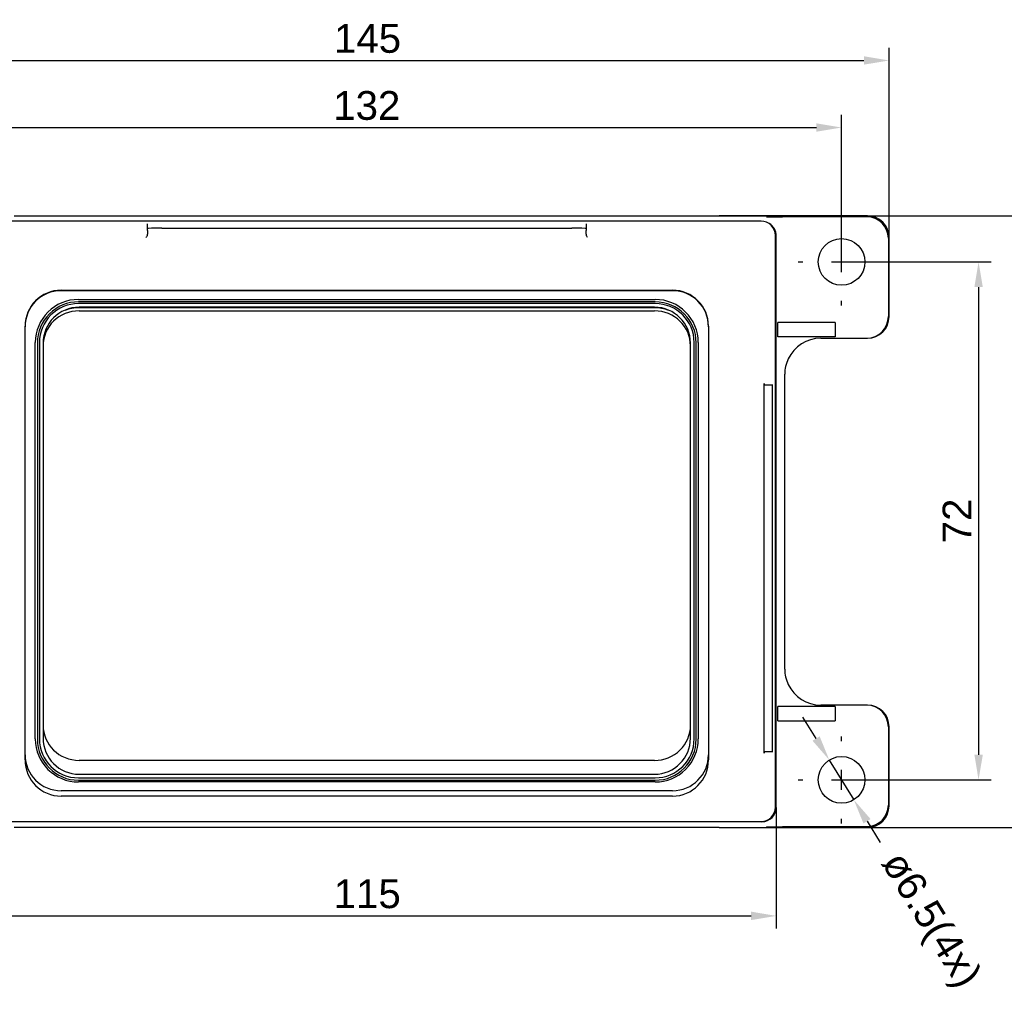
# Model space of a CAD drawing. Extents: x -110 to 243, y -93 to 62.
# Tile 12 of 15: x -14 to 123, y -81 to 54. Entities that reach past the tile are written whole.
import ezdxf

# ---------------------------------------------------------------- set-up
doc = ezdxf.new("R2010")
doc.units = 0
doc.header["$LTSCALE"] = 5
doc.linetypes.add('DASHDOT', pattern=[1, 0.5, -0.25, 0, -0.25])
doc.layers.get('Defpoints').update_dxf_attribs({"linetype": 'CONTINUOUS'})
doc.layers.add('AM_7', color=1, linetype='DASHDOT', lineweight=25)
doc.layers.add('AM_REFDIM', color=6, linetype='CONTINUOUS')
doc.layers.add('AM_VIS', color=3, linetype='CONTINUOUS')
doc.styles.add('ARIAL', font='ARIAL.TTF')
doc.dimstyles.new('Katalog. Arial', dxfattribs={"dimtxt": 4, "dimasz": 3.5, "dimexe": 1.75, "dimexo": 0, "dimgap": 1, "dimtad": 1, "dimrnd": 0.01, "dimdsep": 46, "dimtxsty": 'ARIAL', "dimcen": 0, "dimclrd": 1, "dimclre": 1, "dimclrt": 2, "dimadec": 0, "dimazin": 0, "dimtfac": 0.71, "dimtmove": 2, "dimatfit": 3, "dimfxl": 1, "dimtolj": 1, "dimarcsym": 0})

# ---------------------------------------------------------------- blocks, each defined once
blk = doc.blocks.new('*D4')
at = {"layer": 'AM_REFDIM', "color": 1, "lineweight": -2}
for p, q in [((-37.8, 24.03), (-37.8, 50.39)), ((107.2, 24.03), (107.2, 50.39)), ((-34.3, 48.64), (103.7, 48.64))]:
    blk.add_line(p, q, dxfattribs=at)
at = {"layer": 'AM_REFDIM', "color": 1}
for points in [[(-34.3, 49.23), (-34.3, 48.06), (-37.8, 48.64)], [(103.7, 49.23), (103.7, 48.06), (107.2, 48.64)]]:
    blk.add_solid(points, dxfattribs=at)
at = {"layer": 'Defpoints', "color": 0}
for p in [(107.2, 48.64), (-37.8, 24.03), (107.2, 24.03)]:
    blk.add_point(p, dxfattribs=at)
at = {"layer": 'AM_REFDIM', "color": 2, "insert": (34.7, 51.68), "char_height": 4, "attachment_point": 5, "style": 'ARIAL'}
blk.add_mtext('\\A1;145', dxfattribs=at)
blk = doc.blocks.new('*D5')
at = {"layer": 'AM_REFDIM', "color": 1, "lineweight": -2}
for p, q in [((-31.4, 20.63), (-31.4, 41.07)), ((100.6, 20.63), (100.6, 41.07)), ((-27.9, 39.32), (97.1, 39.32))]:
    blk.add_line(p, q, dxfattribs=at)
at = {"layer": 'AM_REFDIM', "color": 1}
for points in [[(-27.9, 39.9), (-27.9, 38.74), (-31.4, 39.32)], [(97.1, 39.9), (97.1, 38.74), (100.6, 39.32)]]:
    blk.add_solid(points, dxfattribs=at)
at = {"layer": 'Defpoints', "color": 0}
for p in [(100.6, 39.32), (-31.4, 20.63), (100.6, 20.63)]:
    blk.add_point(p, dxfattribs=at)
at = {"layer": 'AM_REFDIM', "color": 2, "insert": (34.6, 42.36), "char_height": 4, "attachment_point": 5, "style": 'ARIAL'}
blk.add_mtext('\\A1;132', dxfattribs=at)
blk = doc.blocks.new('*D6')
at = {"layer": 'AM_REFDIM', "color": 1, "lineweight": -2}
for p, q in [((100.6, 20.63), (121.39, 20.63)), ((119.64, 17.13), (119.64, -47.87)), ((100.6, -51.37), (121.39, -51.37))]:
    blk.add_line(p, q, dxfattribs=at)
at = {"layer": 'AM_REFDIM', "color": 1}
for points in [[(119.06, 17.13), (120.23, 17.13), (119.64, 20.63)], [(119.06, -47.87), (120.23, -47.87), (119.64, -51.37)]]:
    blk.add_solid(points, dxfattribs=at)
at = {"layer": 'Defpoints', "color": 0}
for p in [(100.6, 20.63), (100.6, -51.37), (119.64, -51.37)]:
    blk.add_point(p, dxfattribs=at)
at = {"layer": 'AM_REFDIM', "color": 2, "insert": (116.64, -15.37), "char_height": 4, "attachment_point": 5, "rotation": 90, "style": 'ARIAL'}
blk.add_mtext('\\A1;72', dxfattribs=at)
blk = doc.blocks.new('*D7')
at = {"layer": 'AM_REFDIM', "color": 1, "lineweight": -2}
for p, q in [((83.6, 27.03), (131.44, 27.03)), ((129.69, 23.53), (129.69, -54.47)), ((83.6, -57.97), (131.44, -57.97))]:
    blk.add_line(p, q, dxfattribs=at)
at = {"layer": 'AM_REFDIM', "color": 1}
for points in [[(129.11, 23.53), (130.28, 23.53), (129.69, 27.03)], [(129.11, -54.47), (130.28, -54.47), (129.69, -57.97)]]:
    blk.add_solid(points, dxfattribs=at)
at = {"layer": 'Defpoints', "color": 0}
for p in [(83.6, 27.03), (83.6, -57.97), (129.69, -57.97)]:
    blk.add_point(p, dxfattribs=at)
at = {"layer": 'AM_REFDIM', "color": 2, "insert": (126.65, -15.47), "char_height": 4, "attachment_point": 5, "rotation": 90, "style": 'ARIAL'}
blk.add_mtext('\\A1;85', dxfattribs=at)
blk = doc.blocks.new('*D8')
at = {"layer": 'AM_REFDIM', "color": 1, "lineweight": -2}
for p, q in [((-22.21, -55.17), (-22.21, -72.02)), ((91.52, -55.18), (91.52, -72.02)), ((-18.71, -70.27), (88.02, -70.27))]:
    blk.add_line(p, q, dxfattribs=at)
at = {"layer": 'AM_REFDIM', "color": 1}
for points in [[(-18.71, -69.68), (-18.71, -70.85), (-22.21, -70.27)], [(88.02, -69.68), (88.02, -70.85), (91.52, -70.27)]]:
    blk.add_solid(points, dxfattribs=at)
at = {"layer": 'Defpoints', "color": 0}
for p in [(-22.21, -55.17), (91.52, -55.18), (91.52, -70.27)]:
    blk.add_point(p, dxfattribs=at)
at = {"layer": 'AM_REFDIM', "color": 2, "insert": (34.66, -67.22), "char_height": 4, "attachment_point": 5, "style": 'ARIAL'}
blk.add_mtext('\\A1;115', dxfattribs=at)
blk = doc.blocks.new('*D9')
at = {"layer": 'AM_REFDIM', "color": 1, "lineweight": -2}
for p, q in [((97.06, -45.62), (95.22, -42.64)), ((98.89, -48.6), (102.3, -54.13)), ((104.14, -57.11), (105.97, -60.09))]:
    blk.add_line(p, q, dxfattribs=at)
at = {"layer": 'AM_REFDIM', "color": 1}
for points in [[(97.55, -45.31), (96.56, -45.92), (98.89, -48.6)], [(104.63, -56.81), (103.64, -57.42), (102.3, -54.13)]]:
    blk.add_solid(points, dxfattribs=at)
at = {"layer": 'Defpoints', "color": 0}
for p in [(98.89, -48.6), (102.3, -54.13)]:
    blk.add_point(p, dxfattribs=at)
at = {"layer": 'AM_REFDIM', "color": 2, "insert": (112.69, -71.01), "char_height": 4, "attachment_point": 5, "rotation": 301.628, "style": 'ARIAL'}
blk.add_mtext('\\A1;ø6.5(4x)', dxfattribs=at)

msp = doc.modelspace()

# ---------------------------------------------------------------- linework, layer by layer
at = {"layer": 'AM_7', "ltscale": 5}
for p, q in [((100.598, 26.035), (100.598, 26.685)), ((100.598, 19.235), (100.598, 22.035)), ((94.548, 20.635), (95.198, 20.635)), ((99.198, 20.635), (101.998, 20.635)), ((105.998, 20.635), (106.648, 20.635)), ((100.598, 14.585), (100.598, 15.235)), ((100.598, -45.965), (100.598, -45.315)), ((100.598, -52.765), (100.598, -49.965)), ((94.548, -51.365), (95.198, -51.365)), ((99.198, -51.365), (101.998, -51.365)), ((105.998, -51.365), (106.648, -51.365)), ((100.598, -57.415), (100.598, -56.765))]:
    msp.add_line(p, q, dxfattribs=at)
at = {"layer": 'AM_VIS'}
for p, q in [((89.403, 26.319), (-20.207, 26.319)), ((83.598, 27.017), (-14.402, 27.017)), ((83.598, 27.03), (83.598, 27.017)), ((104.203, 27.03), (83.598, 27.03)), ((90.178, 26.902), (92.39, 26.928)), ((104.099, 26.925), (92.39, 26.925)), ((4.098, 25.026), (4.098, 25.951)), ((4.098, 25.026), (4.098, 24.5)), ((6.098, 25.335), (63.098, 25.335)), ((65.098, 25.951), (65.098, 25.026)), ((65.098, 24.5), (65.098, 25.026)), ((4.098, 24.314), (4.098, 24.5)), ((65.098, 24.5), (65.098, 24.314)), ((91.402, -55.165), (91.402, 24.32)), ((91.522, -55.185), (91.522, 24.245)), ((107.098, 23.926), (107.098, 13.03)), ((107.202, 13.03), (107.202, 24.031)), ((-7.902, 16.705), (77.098, 16.705)), ((77.098, 16.639), (-7.902, 16.639)), ((-5.482, 15.42), (74.678, 15.42)), ((74.678, 15.089), (-5.482, 15.089)), ((74.678, 14.845), (-5.482, 14.845)), ((74.598, 14.344), (-5.402, 14.344)), ((74.598, 14.279), (-5.402, 14.279)), ((74.598, 14.268), (-5.402, 14.268)), ((-5.402, 13.835), (74.598, 13.835)), ((-12.902, -48.596), (-12.902, 11.703)), ((82.098, 11.703), (82.098, -48.596)), ((91.756, 10.235), (91.756, 12.235)), ((99.702, 12.235), (91.756, 12.235)), ((99.702, 12.235), (99.702, 10.235)), ((99.702, 10.235), (91.756, 10.235)), ((97.702, 10.03), (104.097, 10.03)), ((104.097, 10.03), (104.201, 10.03)), ((-11.482, -45.676), (-11.482, 9.443)), ((-11.194, 9.399), (-11.194, -45.719)), ((-10.905, 9.443), (-10.905, -45.676)), ((-10.402, 9.331), (-10.402, -45.553)), ((79.598, -45.553), (79.598, 9.331)), ((80.101, -45.676), (80.101, 9.443)), ((80.389, -45.719), (80.389, 9.399)), ((80.678, 9.443), (80.678, -45.676)), ((92.702, -35.97), (92.702, 5.03)), ((89.831, -47.665), (89.831, 3.735)), ((89.934, 3.535), (89.84, 3.535)), ((89.934, 3.535), (91.06, 3.535)), ((91.002, -46.465), (91.002, 2.535)), ((104.097, -40.97), (97.702, -40.97)), ((104.201, -40.97), (104.097, -40.97)), ((99.702, -41.165), (91.756, -41.165)), ((91.756, -43.165), (91.756, -41.165)), ((99.702, -41.165), (99.702, -43.165)), ((91.756, -43.165), (99.702, -43.165)), ((107.098, -43.97), (107.098, -54.866)), ((107.202, -54.971), (107.202, -43.97)), ((89.84, -47.465), (89.934, -47.465)), ((91.06, -47.465), (89.934, -47.465)), ((74.598, -48.648), (-5.402, -48.648)), ((-5.402, -50.577), (74.598, -50.577)), ((-5.482, -51.078), (74.678, -51.078)), ((-5.482, -51.409), (74.678, -51.409)), ((74.678, -51.653), (-5.482, -51.653)), ((77.098, -52.864), (-7.902, -52.864)), ((77.098, -53.615), (-7.902, -53.615)), ((-20.207, -57.164), (89.403, -57.164)), ((89.522, -57.184), (-20.117, -57.184)), ((-14.402, -57.957), (83.598, -57.957)), ((83.598, -57.957), (83.598, -57.97)), ((83.598, -57.97), (104.203, -57.97)), ((90.178, -57.842), (92.39, -57.868)), ((92.39, -57.865), (104.099, -57.865))]:
    msp.add_line(p, q, dxfattribs=at)
for centre in [(100.598, 20.635), (100.598, -51.365)]:
    msp.add_circle(centre, 3.25, dxfattribs=at)
for centre, radius, start, end in [((97.702, 5.03), 5, 90, 154.846), ((97.704, 5.03), 5.002, 154.85083, 179.99518), ((90.576, 3.668), 0.748, 174.86324, 190.24147), ((97.704, -35.969), 5.002, 180.00482, 205.14917), ((97.702, -35.97), 5, 205.154, 270), ((90.576, -47.598), 0.748, 169.75853, 185.13676)]:
    msp.add_arc(centre, radius, start, end, dxfattribs=at)
for centre, major_axis, ratio, start_param, end_param in [((89.401, 24.318), (1.415, 1.415), 0.999315, 5.4981298, 7.0682409), ((104.097, 23.924), (2.123, 2.123), 0.999315, 5.4981298, 7.0682409), ((104.201, 24.029), (2.123, 2.123), 0.999315, 5.4981298, 7.0682409), ((6.098, 25.282), (-2, 0), 0.0261859, 4.712389, 6.2831853), ((63.098, 25.282), (-2, 0), 0.0261859, 3.1415927, 4.712389), ((89.521, 24.244), (1.415, 1.415), 0.999315, 5.4981298, 6.5460084), ((-7.902, 11.703), (0, 5.002), 0.9996573, 0, 1.5707963), ((-7.902, 11.626), (0, 5.013), 0.9973671, 0, 1.5707963), ((77.098, 11.703), (0, 5.002), 0.9996573, 4.712389, 6.2831853), ((77.098, 11.626), (0, 5.013), 0.9973671, 4.712389, 6.2831853), ((-5.482, 9.443), (-6, 0), 0.9961947, 4.712389, 6.2831853), ((-5.482, 9.399), (5.711, 0), 0.9961947, 1.5707963, 3.1415927), ((74.678, 9.443), (-6, 0), 0.9961947, 3.1415927, 4.712389), ((74.678, 9.399), (5.711, 0), 0.9961947, 0, 1.5707963), ((-5.482, 9.443), (5.423, 0), 0.9961947, 1.5707963, 3.1415927), ((-5.402, 9.331), (0, 5.013), 0.9973671, 0, 1.5707963), ((-5.402, 8.953), (-5, 0), 0.976296, 4.712389, 6.2831853), ((-5.402, 9.248), (0, 5.031), 0.993854, 0, 0.3952768), ((-5.402, 9.386), (5, 0), 0.976296, 1.5707963, 1.9660732), ((74.598, 9.331), (0, 5.013), 0.9973671, 4.712389, 6.2831853), ((74.598, 9.248), (0, 5.031), 0.993854, 5.8879085, 6.2831853), ((74.598, 9.386), (5, 0), 0.976296, 1.1755195, 1.5707963), ((74.598, 8.953), (-5, 0), 0.976296, 3.1415927, 4.712389), ((74.678, 9.443), (5.423, 0), 0.9961947, 0, 1.5707963), ((104.097, 13.03), (3.001, 0), 0.9996573, 4.712389, 6.2831853), ((104.201, 13.03), (3.001, 0), 0.9996573, 4.712389, 6.2831853), ((90.976, 2.535), (0, 1), 0.0261859, 4.712389, 6.2831853), ((104.097, -43.97), (3.001, 0), 0.9996573, 0, 1.5707963), ((104.201, -43.97), (3.001, 0), 0.9996573, 0, 1.5707963), ((-5.402, -43.767), (-5, 0), 0.976296, 0, 1.5707963), ((74.598, -43.767), (-5, 0), 0.976296, 1.5707963, 3.1415927), ((-5.482, -45.676), (-6, 0), 0.9961947, 0, 1.5707963), ((-5.482, -45.719), (5.711, 0), 0.9961947, 3.1415927, 4.712389), ((-5.482, -45.676), (5.423, 0), 0.9961947, 3.1415927, 4.712389), ((-5.402, -45.553), (0, -5.024), 0.995232, 4.712389, 6.2831853), ((74.598, -45.553), (0, -5.024), 0.995232, 0, 1.5707963), ((74.678, -45.676), (-6, 0), 0.9961947, 1.5707963, 3.1415927), ((74.678, -45.676), (5.423, 0), 0.9961947, 4.712389, 6.2831853), ((74.678, -45.719), (5.711, 0), 0.9961947, 4.712389, 6.2831853), ((90.976, -46.465), (0, 1), 0.0261859, 3.1415927, 4.712389), ((-7.902, -47.883), (5, 0), 0.9961947, 3.1415927, 4.712389), ((77.098, -47.883), (5, 0), 0.9961947, 4.712389, 6.2831853), ((-7.902, -48.596), (0, -5.019), 0.9961947, 4.712389, 6.2831853), ((77.098, -48.596), (0, -5.019), 0.9961947, 0, 1.5707963), ((89.401, -55.164), (1.415, -1.415), 0.999315, 5.4981298, 7.0682409), ((89.521, -55.184), (1.415, -1.415), 0.999315, 5.4981298, 7.0682409), ((104.097, -54.864), (2.123, -2.123), 0.999315, 5.4981298, 7.0682409), ((104.201, -54.969), (2.123, -2.123), 0.999315, 5.4981298, 7.0682409)]:
    msp.add_ellipse(centre, major_axis=major_axis, ratio=ratio, start_param=start_param, end_param=end_param, dxfattribs=at)
for points, knots in [([(4.098, 24.314), (4.098, 24.298), (4.068, 24.265), (3.991, 24.166), (3.942, 24.101), (3.898, 24.031)], [1.38268322, 1.38268322, 1.38268322, 1.38268322, 1.70970261, 1.70970261, 2.03672201, 2.03672201, 2.03672201, 2.03672201]), ([(65.298, 24.031), (65.253, 24.101), (65.205, 24.166), (65.127, 24.265), (65.098, 24.298), (65.098, 24.314)], [0, 0, 0, 0, 0.32701939, 0.32701939, 0.65403879, 0.65403879, 0.65403879, 0.65403879])]:
    msp.add_open_spline(points, degree=3, knots=knots, dxfattribs=at)

# ---------------------------------------------------------------- dimensions: what is measured, and where the dimension line sits
at = {"layer": 'AM_REFDIM'}
for base, p1, p2, picture, middle in [((107.202, 48.643), (-37.798, 24.031), (107.202, 24.031), '*D4', (34.702, 51.685)), ((100.598, 39.318), (-31.402, 20.635), (100.598, 20.635), '*D5', (34.598, 42.362))]:
    dim = msp.add_linear_dim(base=base, p1=p1, p2=p2, dimstyle='Katalog. Arial', dxfattribs=at)
    dim.commit()
    dim.dimension.update_dxf_attribs({"geometry": picture, "text_midpoint": middle})
for base, p1, p2, picture, middle in [((129.693, -57.97), (83.598, 27.03), (83.598, -57.97), '*D7', (126.651, -15.47)), ((119.645, -51.365), (100.598, 20.635), (100.598, -51.365), '*D6', (116.637, -15.365))]:
    dim = msp.add_linear_dim(base=base, p1=p1, p2=p2, angle=90, dimstyle='Katalog. Arial', dxfattribs=at)
    dim.commit()
    dim.dimension.update_dxf_attribs({"geometry": picture, "text_midpoint": middle})
dim = msp.add_diameter_dim_2p(p1=(98.893, -48.598), p2=(102.302, -54.132), text='<>(4x)', dimstyle='Katalog. Arial', override={"dimpost": 'ø<>'}, dxfattribs=at)
dim.commit()
dim.dimension.update_dxf_attribs({"geometry": '*D9', "text_midpoint": (112.694, -71.006), "dimtype": 131})
dim = msp.add_linear_dim(base=(91.522, -70.267), p1=(-22.207, -55.165), p2=(91.522, -55.185), text='115', dimstyle='Katalog. Arial', dxfattribs=at)
dim.commit()
dim.dimension.update_dxf_attribs({"geometry": '*D8', "text_midpoint": (34.657, -67.224)})

doc.saveas('drawing.dxf')
